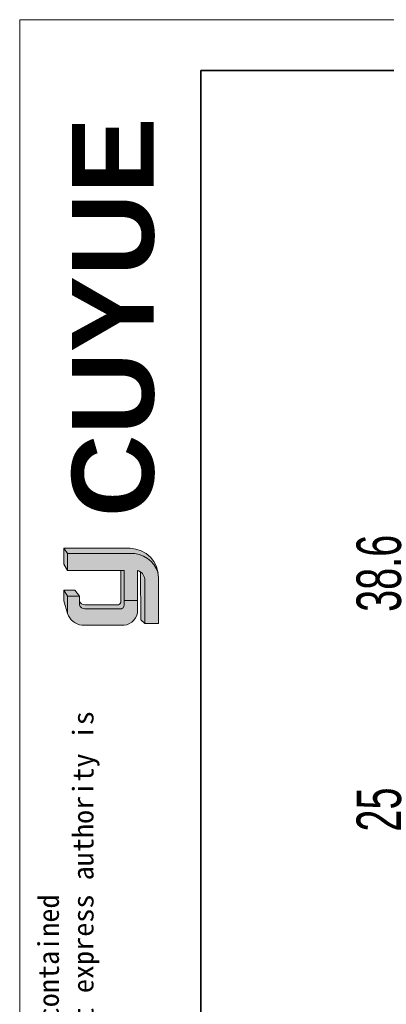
# Model space of a CAD drawing. Header units: millimetres. Extents: x 242 to 1877, y 992 to 1461.
# Tile 14 of 25: x 1470 to 1520, y 1147 to 1280. Entities that reach past the tile are written whole.
import ezdxf

# ---------------------------------------------------------------- set-up
doc = ezdxf.new("R2010")
doc.units = ezdxf.units.MM
for name, color, linetype, lineweight in [('0007', 7, 'Continuous', 5), ('实线层', 7, 'Continuous', 25), ('尺寸线层', 3, 'Continuous', 18), ('粗实线层', 7, 'Continuous', 35), ('细实线层', 3, 'Continuous', 18)]:
    doc.layers.add(name, color=color, linetype=linetype, lineweight=lineweight)
doc.styles.add('ARIAL', font='arial.ttf')
doc.styles.get("Standard").update_dxf_attribs({"font": 'arial.ttf'})
doc.styles.add('标准', font='txt', dxfattribs={"width": 0.667})
doc.dimstyles.new('对齐', dxfattribs={"dimtxt": 3, "dimasz": 2.5, "dimexe": 1.25, "dimexo": 0.625, "dimtad": 1, "dimdsep": 46, "dimtxsty": '标准', "dimcen": 2.5, "dimclrd": 3, "dimclre": 3, "dimclrt": 3, "dimadec": 0, "dimazin": 0, "dimtfac": 1, "dimtmove": 0, "dimatfit": 3, "dimfxl": 1, "dimarcsym": 0})

# ---------------------------------------------------------------- blocks, each defined once
blk = doc.blocks.new('*D23')
at = {"layer": 'Defpoints', "color": 0, "transparency": 16777216}
for p in [(1550.004186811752, 1185.453988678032), (1522.249139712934, 1160.253988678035), (1541.104186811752, 1160.253988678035)]:
    blk.add_point(p, dxfattribs=at)
at = {"layer": '尺寸线层', "color": 3, "linetype": 'Continuous', "lineweight": -2, "transparency": 16777216}
for p, q in [((1549.379186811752, 1185.453988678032), (1520.999139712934, 1185.453988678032)), ((1522.249139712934, 1180.453988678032), (1522.249139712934, 1165.253988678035)), ((1540.479186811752, 1160.253988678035), (1520.999139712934, 1160.253988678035))]:
    blk.add_line(p, q, dxfattribs=at)
at = {"layer": '尺寸线层', "color": 3, "transparency": 16777216}
for points in [[(1521.415806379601, 1180.453988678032), (1523.082473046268, 1180.453988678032), (1522.249139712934, 1185.453988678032)], [(1521.415806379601, 1165.253988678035), (1523.082473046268, 1165.253988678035), (1522.249139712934, 1160.253988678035)]]:
    blk.add_solid(points, dxfattribs=at)
at = {"layer": '尺寸线层', "color": 3, "transparency": 16777216, "insert": (1518.624139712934, 1172.853988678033), "char_height": 6, "attachment_point": 5, "rotation": 90, "style": '标准'}
blk.add_mtext('25', dxfattribs=at)
blk = doc.blocks.new('*D26')
at = {"layer": 'Defpoints', "color": 0, "transparency": 16777216}
for p in [(1522.249139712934, 1224.05398867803), (1559.590339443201, 1224.05398867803), (1550.004186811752, 1185.453988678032)]:
    blk.add_point(p, dxfattribs=at)
at = {"layer": '尺寸线层', "color": 3, "linetype": 'Continuous', "lineweight": -2, "transparency": 16777216}
for p, q in [((1558.965339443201, 1224.05398867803), (1520.999139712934, 1224.05398867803)), ((1522.249139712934, 1190.453988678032), (1522.249139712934, 1219.05398867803)), ((1549.379186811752, 1185.453988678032), (1520.999139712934, 1185.453988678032))]:
    blk.add_line(p, q, dxfattribs=at)
at = {"layer": '尺寸线层', "color": 3, "transparency": 16777216}
for points in [[(1521.415806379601, 1219.05398867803), (1523.082473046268, 1219.05398867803), (1522.249139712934, 1224.05398867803)], [(1521.415806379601, 1190.453988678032), (1523.082473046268, 1190.453988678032), (1522.249139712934, 1185.453988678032)]]:
    blk.add_solid(points, dxfattribs=at)
at = {"layer": '尺寸线层', "color": 3, "transparency": 16777216, "insert": (1518.624139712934, 1204.753988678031), "char_height": 6, "attachment_point": 5, "rotation": 90, "style": '标准'}
blk.add_mtext('38.6', dxfattribs=at)

msp = doc.modelspace()

# ---------------------------------------------------------------- hatches: boundary and pattern name
at = {"layer": '实线层'}
h = msp.add_hatch(color=251, dxfattribs=at)
edge = h.paths.add_edge_path(flags=0)
edge.add_line((1476.111159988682, 1208.128772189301), (1476.589879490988, 1207.452012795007))
edge.add_line((1476.589879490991, 1207.452012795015), (1485.029086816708, 1207.452012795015))
edge.add_arc((1485.178061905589, 1203.632481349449), 3.822435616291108, 18.258457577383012, 92.23360366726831, ccw=False)
edge.add_arc((1484.925976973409, 1204.196728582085), 3.933395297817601, 9.265836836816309, 88.49787900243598)
edge.add_line((1485.02908681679, 1208.128772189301), (1476.111159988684, 1208.128772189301))
h = msp.add_hatch(color=254, dxfattribs=at)
h.paths.add_polyline_path([(1476.111159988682, 1201.042421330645), (1476.589879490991, 1199.323288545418), (1476.589879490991, 1201.686992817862), (1476.111159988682, 1202.499926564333)], flags=0)
h.paths.add_polyline_path([(1476.589879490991, 1205.149248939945), (1476.589879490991, 1207.452012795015), (1476.111159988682, 1208.128772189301), (1476.111159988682, 1205.998093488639)], flags=0)
h = msp.add_hatch(color=251, dxfattribs=at)
edge = h.paths.add_edge_path(flags=0)
edge.add_line((1483.333260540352, 1200.481734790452), (1478.931154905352, 1200.481734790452))
edge.add_arc((1478.929584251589, 1201.233970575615), 0.7522374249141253, 193.8962338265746, 270.1196323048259, ccw=False)
edge.add_line((1478.199363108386, 1201.053310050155), (1478.199363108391, 1200.510828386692))
edge.add_arc((1478.929584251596, 1200.69148891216), 0.7522374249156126, 193.8962338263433, 270.1196323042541)
edge.add_line((1478.931154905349, 1199.939253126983), (1483.660541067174, 1199.93925312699))
edge.add_arc((1483.682754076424, 1200.482797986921), 0.5439985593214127, 267.659799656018, 364.9883187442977)
edge.add_line((1484.224692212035, 1200.530100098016), (1484.224692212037, 1205.149248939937))
edge.add_line((1484.224692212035, 1205.149248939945), (1483.766749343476, 1205.149248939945))
edge.add_line((1483.766749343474, 1205.149248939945), (1483.766749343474, 1200.828918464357))
edge.add_arc((1483.346717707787, 1200.909148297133), 0.427625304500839, 268.1966309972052, 349.18624476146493, ccw=False)
h = msp.add_hatch(color=251, dxfattribs=at)
edge = h.paths.add_edge_path(flags=0)
edge.add_line((1486.479978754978, 1198.477810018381), (1487.012849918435, 1197.993617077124))
edge.add_line((1487.012849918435, 1197.993617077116), (1487.012849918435, 1204.000710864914))
edge.add_arc((1485.585345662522, 1203.780627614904), 1.444370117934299, 8.764480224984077, 53.88699480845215)
edge.add_line((1486.43662815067, 1204.947470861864), (1486.47997875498, 1198.477810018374))
msp.add_hatch(color=251, dxfattribs=at).paths.add_polyline_path([(1478.199363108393, 1201.686992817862), (1477.581674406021, 1202.499926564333), (1476.111159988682, 1202.499926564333), (1476.589879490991, 1201.686992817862)], flags=0)
h = msp.add_hatch(color=30, dxfattribs=at)
edge = h.paths.add_edge_path(flags=0)
edge.add_arc((1478.929584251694, 1200.691488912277), 0.7522374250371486, 193.8962338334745, 270.11963231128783, ccw=False)
edge.add_line((1478.199363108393, 1200.510828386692), (1478.199363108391, 1201.686992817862))
edge.add_line((1478.199363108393, 1201.686992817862), (1476.589879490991, 1201.686992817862))
edge.add_line((1476.589879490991, 1201.686992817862), (1476.589879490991, 1199.323288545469))
edge.add_arc((1478.80974795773, 1200.063919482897), 2.340160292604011, 198.4506221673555, 263.4013944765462)
edge.add_line((1478.540833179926, 1197.739261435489), (1484.224692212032, 1197.739261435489))
edge.add_arc((1484.038146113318, 1199.74166844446), 2.011077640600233, 275.3223660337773, 362.7233690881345)
edge.add_line((1486.046952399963, 1199.83722250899), (1486.046952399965, 1201.097380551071))
edge.add_line((1486.046952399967, 1201.097380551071), (1484.224692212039, 1201.097380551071))
edge.add_line((1484.224692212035, 1201.097380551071), (1484.224692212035, 1200.530100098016))
edge.add_arc((1483.682754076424, 1200.482797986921), 0.5439985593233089, -92.34020034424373, 4.988318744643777, ccw=False)
edge.add_line((1483.660541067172, 1199.939253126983), (1478.931154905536, 1199.939253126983))
at = {"layer": '尺寸线层'}
h = msp.add_hatch(color=179, dxfattribs=at)
edge = h.paths.add_edge_path(flags=0)
edge.add_line((1485.02908681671, 1207.452012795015), (1476.589879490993, 1207.452012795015))
edge.add_line((1476.589879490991, 1207.452012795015), (1476.589879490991, 1205.149248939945))
edge.add_line((1476.589879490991, 1205.149248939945), (1484.224692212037, 1205.149248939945))
edge.add_line((1484.224692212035, 1205.149248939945), (1484.224692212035, 1201.097380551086))
edge.add_line((1484.224692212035, 1201.097380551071), (1486.046952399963, 1201.097380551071))
edge.add_line((1486.046952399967, 1201.097380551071), (1486.046952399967, 1205.14924893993))
edge.add_arc((1485.585345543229, 1203.780627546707), 1.444370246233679, 8.764482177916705, 71.36184450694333, ccw=False)
edge.add_line((1487.012849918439, 1204.000710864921), (1487.012849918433, 1197.993617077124))
edge.add_line((1487.012849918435, 1197.993617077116), (1488.858805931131, 1197.993617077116))
edge.add_line((1488.858805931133, 1197.993617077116), (1488.858805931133, 1204.129982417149))
edge.add_arc((1484.92597770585, 1204.19672856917), 3.933394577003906, 359.0276957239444, 369.2658387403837)
edge.add_arc((1485.178061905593, 1203.632481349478), 3.822435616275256, 18.25845757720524, 92.23360366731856)

# ---------------------------------------------------------------- linework, layer by layer
at = {"layer": '0007'}
for p, q in [((1476.111159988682, 1208.128772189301), (1485.029086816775, 1208.128772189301)), ((1476.111159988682, 1205.998093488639), (1476.111159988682, 1208.128772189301)), ((1476.589879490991, 1207.452012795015), (1476.111159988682, 1208.128772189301)), ((1476.589879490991, 1207.452012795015), (1485.029086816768, 1207.452012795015)), ((1476.589879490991, 1205.149248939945), (1476.589879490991, 1207.452012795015)), ((1476.589879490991, 1205.149248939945), (1476.111159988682, 1205.998093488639)), ((1484.224692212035, 1205.149248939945), (1476.589879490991, 1205.149248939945)), ((1483.766749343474, 1200.828918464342), (1483.766749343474, 1205.149248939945)), ((1484.224692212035, 1200.530100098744), (1484.224692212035, 1205.149248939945)), ((1486.046952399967, 1199.837222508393), (1486.046952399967, 1205.149248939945)), ((1486.479978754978, 1198.477810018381), (1486.43662815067, 1204.947470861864)), ((1487.012849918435, 1197.993617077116), (1487.012849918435, 1204.000710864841)), ((1488.858805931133, 1197.993617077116), (1488.858805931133, 1204.129982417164)), ((1476.111159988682, 1201.042421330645), (1476.111159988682, 1202.499926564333)), ((1477.581674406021, 1202.499926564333), (1476.111159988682, 1202.499926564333)), ((1476.589879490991, 1201.686992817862), (1476.111159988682, 1202.499926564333)), ((1478.199363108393, 1201.686992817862), (1477.581674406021, 1202.499926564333)), ((1476.589879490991, 1199.323288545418), (1476.111159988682, 1201.042421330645)), ((1476.589879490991, 1199.323288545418), (1476.589879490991, 1201.686992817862)), ((1478.199363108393, 1201.686992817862), (1476.589879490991, 1201.686992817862)), ((1478.199363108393, 1200.510828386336), (1478.199363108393, 1201.686992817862)), ((1484.224692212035, 1201.097380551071), (1486.046952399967, 1201.097380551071)), ((1483.333260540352, 1200.481734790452), (1478.931154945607, 1200.481734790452)), ((1483.66054106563, 1199.939253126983), (1478.931154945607, 1199.939253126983)), ((1487.012849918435, 1197.993617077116), (1486.479978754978, 1198.477810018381)), ((1484.224692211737, 1197.739261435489), (1478.540833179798, 1197.739261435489)), ((1488.858805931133, 1197.993617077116), (1487.012849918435, 1197.993617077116))]:
    msp.add_line(p, q, dxfattribs=at)
for centre, radius, start, end in [((1484.925976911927, 1204.196728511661), 3.933395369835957, 359.02769675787, 88.49787813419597), ((1485.178062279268, 1203.632481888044), 3.822435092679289, 18.24249939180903, 92.23360957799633), ((1485.585345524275, 1203.780627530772), 1.444370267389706, 8.764482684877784, 71.36184399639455), ((1478.929584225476, 1201.233970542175), 0.7522373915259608, 193.8962318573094, 270.1196373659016), ((1483.346717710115, 1200.909148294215), 0.4276253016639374, 268.196630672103, 349.186245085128), ((1478.929584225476, 1200.69148887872), 0.7522373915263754, 193.8962318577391, 270.1196373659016), ((1483.682754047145, 1200.482798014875), 0.5439985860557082, 267.6598026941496, 4.988315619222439), ((1484.038146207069, 1199.741668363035), 2.011077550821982, 275.3223635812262, 2.723371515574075), ((1478.809748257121, 1200.063919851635), 2.340160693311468, 198.4506284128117, 263.4013882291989)]:
    msp.add_arc(centre, radius, start, end, dxfattribs=at)
at = {"layer": '粗实线层'}
msp.add_lwpolyline([(1494.572727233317, 1272.669313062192), (1870.371892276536, 1272.669313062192), (1870.371892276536, 996.769258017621), (1494.572727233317, 996.769258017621)], close=True, dxfattribs=at)
at = {"layer": '细实线层'}
msp.add_lwpolyline([(1470.139595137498, 1279.52260582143), (1877.225185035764, 1279.52260582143), (1877.225185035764, 991.684309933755), (1470.139595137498, 991.684309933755)], close=True, dxfattribs=at)

# ---------------------------------------------------------------- texts
at = {"layer": '粗实线层', "color": 49, "insert": (1477.18149669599, 1212.345666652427), "char_height": 11.04, "width": 46.65559969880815, "attachment_point": 1, "rotation": 90, "style": 'ARIAL'}
msp.add_mtext('{\\farial|b1|i0|c0|p34;CUYUE}', dxfattribs=at)
at = {"layer": '粗实线层', "color": 3, "insert": (1472.626154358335, 1026.158615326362), "char_height": 2.799701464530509, "width": 164.4825418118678, "attachment_point": 1, "rotation": 90}
msp.add_mtext('{\\fSimHei|b0|i0|c134|p49;We reserve all rights in this document and in the information contained therein,reproduction,use or disclosure to third parties without express authority is strictly forbidden. copyright 2023CUYUE}', dxfattribs=at)

# ---------------------------------------------------------------- dimensions: what is measured, and where the dimension line sits
at = {"layer": '尺寸线层'}
dim = msp.add_linear_dim(base=(1522.249139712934, 1224.05398867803), p1=(1550.004186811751, 1185.453988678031), p2=(1559.5903394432, 1224.05398867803), angle=90, dimstyle='对齐', override={"dimtxt": 6, "dimasz": 5, "dimtmove": 1, "dimarcsym": 1}, dxfattribs=at)
dim.commit()
dim.dimension.update_dxf_attribs({"geometry": '*D26', "text_midpoint": (1518.624139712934, 1204.753988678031)})
dim = msp.add_linear_dim(base=(1522.249139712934, 1160.253988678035), p1=(1550.004186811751, 1185.453988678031), p2=(1541.104186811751, 1160.253988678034), angle=90, text='25', dimstyle='对齐', override={"dimtxt": 6, "dimasz": 5, "dimarcsym": 1}, dxfattribs=at)
dim.commit()
dim.dimension.update_dxf_attribs({"geometry": '*D23', "text_midpoint": (1518.624139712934, 1172.853988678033)})

doc.saveas('drawing.dxf')
